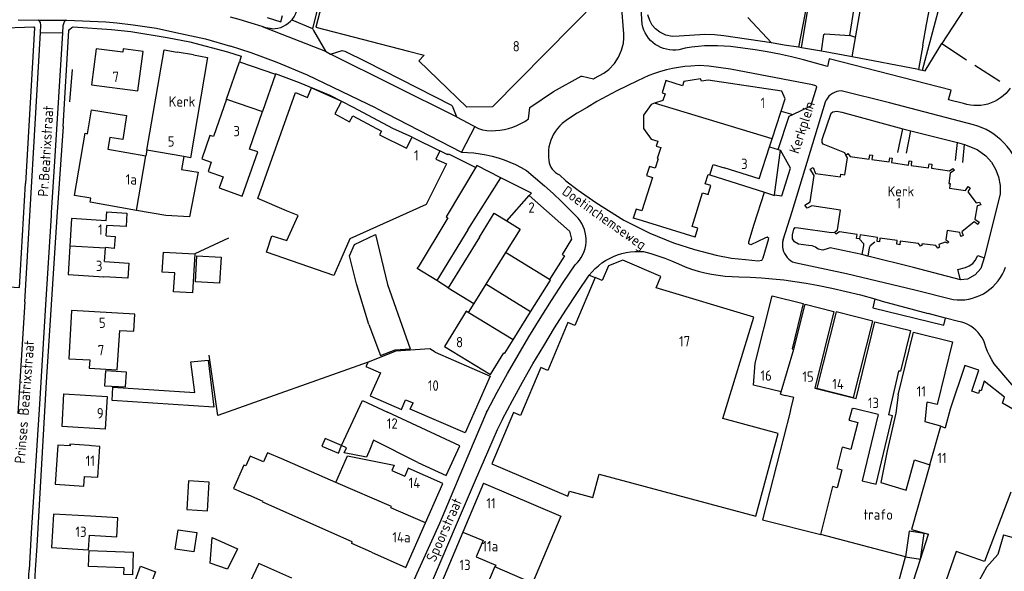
# Model space of a CAD drawing. Header units: metres. Extents: x 226218 to 240385, y 439369 to 449677.
# Tile 27 of 256: x 228780 to 229018, y 439914 to 440047. Entities that reach past the tile are written whole.
import ezdxf

# ---------------------------------------------------------------- set-up
doc = ezdxf.new("R2010")
doc.units = ezdxf.units.M
doc.header["$MEASUREMENT"] = 0
for name, color, linetype in [('DAKRAND', 4, 'Continuous'), ('DAKRAND-BYG', 4, 'Continuous'), ('FUNKTIEAAND', 253, 'Continuous'), ('HEG', 253, 'Continuous'), ('HEK', 253, 'Continuous'), ('HOOFDGEBOUW', 4, 'Continuous'), ('HUISNUMMER', 253, 'Continuous'), ('KANTVERH', 253, 'Continuous'), ('MUUR', 253, 'Continuous'), ('STRAATNAAM', 253, 'Continuous'), ('TUSSENMUUR', 253, 'Continuous')]:
    doc.layers.add(name, color=color, linetype=linetype)
doc.styles.get("Standard").update_dxf_attribs({"font": 'iso.shx'})

msp = doc.modelspace()

# ---------------------------------------------------------------- linework, layer by layer
at = {"layer": 'DAKRAND'}
for p, q in [((228959.02, 440008.86), (228950.58, 440011.52)), ((228883.71, 439999.44), (228876.53, 439987.57)), ((228929.78, 439999.04), (228928.59, 439999.41)), ((228943.54, 439994.79), (228929.78, 439999.04)), ((228883.74, 439982.56), (228880.99, 439984.28)), ((228964.23, 439956.82), (228965.36, 439956.53)), ((228992.7, 439956.63), (228992.16, 439952.2)), ((228999.22, 439950.14), (228999.73, 439954.91)), ((229005.31, 439953.18), (229004.07, 439948.71)), ((228864.84, 439943.44), (228864.01, 439941.57)), ((228977.93, 439938.81), (228979.21, 439943.99)), ((228998.09, 439916.93), (229000.02, 439922.94)), ((229014.12, 439914.95), (229016.79, 439918.01))]:
    msp.add_line(p, q, dxfattribs=at)
for points in [[(228999.56, 440046.25), (229002.77, 440062.99), (228988.46, 440065.5), (228989.52, 440071.51), (228985.6, 440072.2), (228984.73, 440066.58), (228985.38, 440066.45)], [(228796.49, 440019.81), (228797.42, 440025.58), (228805.92, 440024.21), (228804.99, 440018.38), (228801.87, 440018.89)], [(228826.95, 440019.11), (228826.11, 440019.41), (228824.13, 440013.72), (228826.43, 440012.92), (228825.64, 440010.66), (228829.32, 440009.39), (228828.37, 440006.68), (228833.93, 440004.74), (228837.66, 440015.44), (228835.67, 440016.09)], [(228896.56, 440009.17), (228890.73, 440012.12), (228883.3, 439999.68), (228883.71, 439999.44)], [(228819.23, 440011.17), (228823.25, 440010.48), (228821.19, 439999.72), (228815.41, 440000.03)], [(228903.42, 440004.84), (228903.96, 440005.44), (228896.56, 440009.17)], [(228801, 439995.13), (228803.15, 439994.96), (228802.92, 439992.08), (228800.82, 439992.25)], [(228880.99, 439984.28), (228876.3, 439987.19), (228876.53, 439987.57)], [(228797.02, 439965.1), (228796.89, 439963.1), (228803.66, 439962.67), (228804.27, 439972.22)], [(228880.65, 439967.01), (228879.33, 439967.77), (228871.13, 439967.21), (228864.39, 439964.53), (228863.85, 439963.51), (228867.41, 439961.99), (228864.92, 439956.45), (228872.47, 439953.14), (228873.45, 439955.44), (228875.28, 439954.73)], [(228857.98, 439944.41), (228863.02, 439955.27), (228869.1, 439952.45)], [(228966.62, 439952.84), (228967.42, 439955.98), (228965.36, 439956.53)], [(228966.62, 439952.84), (228959.86, 439926.45), (228973.98, 439922.86), (228976.85, 439934.46)], [(228980.83, 439950.52), (228981.62, 439953.45), (228981.98, 439953.36)], [(228980.83, 439950.52), (228982.95, 439949.96), (228981.23, 439943.46), (228979.21, 439943.99)], [(228876.39, 439940.28), (228865.73, 439945.7), (228864.84, 439943.44)], [(228864.01, 439941.57), (228858.63, 439942.63), (228859.19, 439943.84), (228857.98, 439944.41)], [(228990.02, 439943.14), (228988.47, 439935.48), (228994.65, 439933.57), (228996.63, 439940.93)], [(228839.04, 439940.46), (228835.82, 439941.86), (228834.78, 439939.48), (228834.32, 439939.68), (228831.85, 439934.01), (228835.51, 439932.42)], [(228977.93, 439938.81), (228979.05, 439938.53), (228977.95, 439934.19), (228976.85, 439934.46)], [(229018.16, 439922.77), (229037.34, 439917.44), (229037.58, 439918.35)], [(229006.72, 439918.73), (229002.36, 439906.28), (228996.71, 439906.93), (228997.94, 439911.15), (228996.44, 439911.68), (228998.09, 439916.93)], [(228845.95, 439912.28), (228837.92, 439915.9), (228834.2, 439908.03), (228832.24, 439908.89), (228831.96, 439908.3)]]:
    msp.add_lwpolyline(points, dxfattribs=at)
at = {"layer": 'DAKRAND-BYG'}
for points in [[(228864.53, 439973.68), (228861.59, 439983.53), (228859.92, 439990.24), (228861.13, 439992.99), (228866.16, 439995.41), (228869.12, 439983.31), (228874.58, 439967.77)], [(228822.43, 439990.75), (228821.88, 439981.33), (228817.32, 439981.59), (228817.58, 439986.16), (228814.58, 439986.33), (228814.86, 439991.19), (228822.43, 439990.75)], [(228828.8, 439989.94), (228828.45, 439983.67), (228822.59, 439983.99), (228822.93, 439990.27), (228828.8, 439989.94)], [(228864.53, 439973.68), (228867.43, 439966.18), (228870.92, 439967.5), (228874.58, 439967.77)], [(228802.61, 439958.52), (228822.41, 439957.25), (228821.48, 439964.67), (228825.65, 439965.07), (228827.07, 439953.66), (228802.4, 439955.25), (228802.61, 439958.52)], [(228800.62, 439958.86), (228805.69, 439958.6), (228805.87, 439962.17), (228800.8, 439962.43), (228800.62, 439958.86)], [(228857.98, 439944.41), (228854.02, 439946.09), (228853.23, 439944.23), (228857.19, 439942.55), (228857.98, 439944.41)], [(228825.52, 439928.6), (228825.93, 439935.56), (228820.91, 439935.86), (228820.49, 439928.9), (228825.52, 439928.6)], [(228817.72, 439919.35), (228818.45, 439924.03), (228822.92, 439923.33), (228822.19, 439918.65), (228817.72, 439919.35)], [(228832.74, 439919.43), (228830.38, 439914.46), (228826.16, 439915.97), (228826.64, 439922.18), (228832.74, 439919.43)], [(228796.86, 439918.99), (228807.54, 439918.6), (228807.34, 439913.13), (228805.27, 439913.21), (228805.33, 439914.84), (228796.73, 439915.15), (228796.86, 439918.99)], [(228812.89, 439913.86), (228810.83, 439908.35), (228807.26, 439909.69), (228809.33, 439915.19), (228812.89, 439913.86)]]:
    msp.add_lwpolyline(points, dxfattribs=at)
at = {"layer": 'HEG'}
for p, q in [((228969.28, 440040.59), (228976.06, 440081.73)), ((228792.21, 440027.54), (228792.8, 440035.32)), ((228828.02, 439951.68), (228825.93, 439966.22))]:
    msp.add_line(p, q, dxfattribs=at)
at = {"layer": 'HEK'}
for p, q in [((228956.28, 440047.95), (228962.07, 440041.8)), ((228830.56, 439994.56), (228822.45, 439990.79)), ((228864.39, 439964.53), (228828.02, 439951.68))]:
    msp.add_line(p, q, dxfattribs=at)
msp.add_lwpolyline([(228972.57, 440081.53), (228970.73, 440079.9), (228974.81, 440075.62), (228960.38, 440062.41), (228970.63, 440051.17), (228968.59, 440040.7)], dxfattribs=at)
at = {"layer": 'HOOFDGEBOUW'}
for p, q in [((228998.67, 440041.23), (228999.56, 440046.25)), ((228822.09, 440038.87), (228818.2, 440039.55)), ((228830.1, 440028.17), (228826.95, 440019.11)), ((228835.67, 440016.09), (228838.81, 440025.15)), ((228874.94, 440018.81), (228875.03, 440019)), ((228875.03, 440019), (228881.77, 440015.64)), ((228961.56, 440016.67), (228962.17, 440018.57)), ((228810.84, 440015.8), (228810.61, 440014.49)), ((228935.25, 440016.44), (228935.24, 440016.44)), ((228959.02, 440008.86), (228961.56, 440016.67)), ((228819.76, 440014.28), (228819.23, 440011.17)), ((228819.76, 440014.28), (228819.77, 440014.27)), ((228815.41, 440000.03), (228808.33, 440001.27)), ((228801, 439995.13), (228801.15, 439997.63)), ((228800.62, 439988.87), (228800.81, 439992.09)), ((228800.81, 439992.09), (228800.82, 439992.25)), ((228883.74, 439982.56), (228889.97, 439978.71)), ((228889.97, 439978.71), (228888.65, 439976.58)), ((228899.52, 439969.96), (228903.73, 439976.71)), ((228964.23, 439956.82), (228964.36, 439957.35)), ((228987.9, 439951.93), (228981.98, 439953.36)), ((228992.16, 439952.2), (228990.02, 439943.14)), ((229002.99, 439949.04), (228999.22, 439950.14)), ((229002.99, 439949.04), (229004.07, 439948.71)), ((228996.63, 439940.93), (229000.34, 439939.69)), ((228892.3, 439935.27), (228887.31, 439923.45)), ((229018.16, 439922.77), (229016.79, 439918.01)), ((229014.12, 439914.95), (229009.48, 439906.6))]:
    msp.add_line(p, q, dxfattribs=at)
for points in [[(228897.39, 440063.27), (228902.67, 440083.69), (228908.54, 440083.77), (228908.52, 440086.03), (228911.06, 440088.65), (228914.56, 440088.69), (228917.28, 440086.03), (228917.31, 440084.32), (228919.91, 440083.91), (228920.35, 440052.5), (228894.52, 440026.3), (228888.3, 440026.21), (228876.64, 440037.41)], [(228858.06, 440069.71), (228851.78, 440045.58), (228874.16, 440039.79)], [(228998.67, 440041.23), (228997.61, 440035.32), (228981.56, 440038.41), (228983.62, 440049.95), (228982.48, 440050.15), (228983.54, 440056.11)], [(228798.59, 440040.32), (228797.47, 440031.63), (228808.69, 440030.18), (228809.92, 440039.68), (228805.09, 440040.31), (228804.99, 440039.49), (228798.59, 440040.32)], [(228810.84, 440015.8), (228815.01, 440040.1), (228818.2, 440039.55)], [(228822.09, 440038.87), (228825.54, 440038.27), (228821.37, 440014), (228819.77, 440014.27)], [(228874.16, 440039.79), (228877.98, 440038.8), (228876.64, 440037.41)], [(228830.1, 440028.17), (228833.24, 440037.23), (228841.96, 440034.2), (228838.81, 440025.15)], [(228945.13, 440032.51), (228944.86, 440033.08), (228940.79, 440032.47), (228940.46, 440031.42), (228936.48, 440032.68), (228935.54, 440029.7), (228936.27, 440029.47), (228935.76, 440027.85), (228933.69, 440027.16)], [(228962.17, 440018.57), (228965.32, 440028.27), (228964.52, 440030.09), (228946.7, 440032.77), (228945.13, 440032.51)], [(228881.77, 440015.64), (228880.79, 440013.63), (228883.34, 440012.5), (228878.48, 440002.67), (228859.95, 439994.36), (228856.12, 439985.48), (228839.81, 439991.14), (228841.11, 439995.13), (228844.74, 439993.94), (228847.49, 440000.03), (228844.6, 440001.12), (228837.69, 440004.1), (228846.79, 440029.81), (228849.69, 440028.55), (228850.73, 440030.92), (228857.96, 440027.64), (228856.33, 440024.61), (228859.88, 440022.7), (228860.66, 440024.17), (228867.6, 440020.44), (228867.16, 440019.57), (228873.7, 440016.32), (228874.94, 440018.81)], [(228933.69, 440027.16), (228932.89, 440026.89), (228931.05, 440024.28), (228931.04, 440021.03), (228932.92, 440018.5), (228934.52, 440018), (228934.14, 440016.79), (228935.24, 440016.44)], [(228808.33, 440001.27), (228797.14, 440003.22), (228797.31, 440004.21), (228793.33, 440004.9), (228795.91, 440019.91), (228796.49, 440019.81)], [(228801.87, 440018.89), (228801.39, 440016.07), (228810.61, 440014.49)], [(228935.24, 440016.44), (228934.35, 440013.79), (228934.59, 440013.72), (228933.89, 440011.45), (228932.51, 440011.87), (228931.82, 440009.67), (228933.2, 440009.25), (228930.64, 440001.13), (228929.26, 440001.56), (228928.59, 439999.41)], [(228972.33, 440009.73), (228971.44, 440011.21), (228972.13, 440011.66), (228972.73, 440010.2), (228978.75, 440009.38), (228978.84, 440010.03), (228979.83, 440009.89), (228980.4, 440013.95), (228980.01, 440014.6), (228980.53, 440015.04), (228981.05, 440014.31), (228985.69, 440013.64), (228985.84, 440014.71), (228986.48, 440014.62), (228986.33, 440013.55), (228990.51, 440012.97), (228990.65, 440013.99), (228991.27, 440013.91), (228991.12, 440012.81), (228995.22, 440012.23), (228995.36, 440013.23), (228995.96, 440013.15), (228995.82, 440012.15), (229000.05, 440011.55), (229000.19, 440012.55), (229000.88, 440012.46), (229000.74, 440011.46), (229005.13, 440010.8), (229005.92, 440011.4), (229006.35, 440010.95), (229005.32, 440010.24), (229004.98, 440007.79), (229005.3, 440007.74), (229005.14, 440006.61), (229009, 440006.08), (229009.64, 440007.03), (229010.15, 440006.7), (229009.56, 440005.78), (229011.55, 440003.09), (229012.41, 440003.29), (229012.7, 440002.61), (229011.82, 440002.33), (229011.24, 439999.15), (229012.32, 439998.41), (229011.95, 439997.84), (229011.11, 439998.47), (229008.09, 439996.06), (229008.45, 439995.15), (229007.89, 439994.97), (229007.66, 439995.91)], [(228947.12, 440009.83), (228947.92, 440012.36), (228950.58, 440011.52)], [(228943.54, 439994.79), (228944.2, 439996.94), (228942.82, 439997.37), (228945.33, 440005.5), (228946.71, 440005.07), (228947.39, 440007.27), (228946.01, 440007.7), (228946.71, 440009.96), (228947.12, 440009.83)], [(229007.66, 439995.91), (229004.58, 439996.42), (229004.22, 439994.16), (229004.93, 439993.65), (229004.66, 439993.31), (229004.06, 439993.55), (229002.52, 439993.03), (229002.68, 439992.34), (229002.33, 439992.16), (229001.85, 439992.78), (228998.45, 439993.2), (228998.56, 439992.96), (228998.1, 439992.64), (228997.59, 439993.25), (228993.22, 439993.84), (228993.1, 439992.97), (228992.36, 439993.07), (228992.49, 439993.98), (228988.28, 439994.57), (228988.15, 439993.66), (228987.59, 439993.74), (228987.73, 439994.71), (228983.47, 439995.31), (228983.34, 439994.39), (228982.64, 439994.48), (228982.78, 439995.45), (228978.52, 439996.04), (228977.6, 439995.55), (228977.35, 439995.97), (228978.02, 439996.53), (228978.71, 440001.32), (228971.8, 440002.33), (228970.67, 440001.77), (228970.11, 440002.5), (228971.41, 440003.31), (228972.33, 440009.73)], [(228903.42, 440004.84), (228913.13, 439996.26), (228913.62, 439994.31), (228911.33, 439990.6), (228911.9, 439990.25), (228908.29, 439984.51)], [(228801.01, 439998.76), (228801.14, 440000.92), (228806.03, 440000.63), (228805.84, 439997.35), (228801.15, 439997.63)], [(228801.01, 439998.76), (228792.59, 439999.27), (228792.19, 439992.59)], [(228792.19, 439992.59), (228791.78, 439985.74), (228800.4, 439985.22)], [(228800.62, 439988.87), (228806.46, 439988.52), (228806.24, 439984.87), (228800.4, 439985.22)], [(228919.38, 439985.01), (228914.46, 439973.4), (228912.78, 439974.14), (228907.89, 439962.56), (228906.19, 439963.25), (228901.27, 439951.63), (228899.6, 439952.36), (228894.33, 439939.93), (228912.75, 439932.12), (228913.13, 439933.34), (228918.79, 439931.85), (228920.32, 439937.47), (228958.26, 439927.28), (228963.64, 439947.34), (228950.29, 439950.93), (228957.74, 439975.47), (228934.11, 439982.57), (228935.29, 439985.31), (228926.09, 439989.25), (228922.57, 439987.84), (228921.05, 439984.29), (228919.38, 439985.01)], [(228903.73, 439976.71), (228908.52, 439984.36), (228908.29, 439984.51)], [(228964.36, 439957.35), (228957.66, 439959.03), (228958.1, 439964.28), (228962.21, 439980.59), (228969.67, 439978.71), (228967.03, 439967.79), (228967.41, 439967.69)], [(228804.27, 439972.22), (228807.66, 439972.02), (228807.9, 439976.18), (228792.61, 439977.08), (228791.92, 439965.4), (228797.02, 439965.1)], [(228888.65, 439976.58), (228888.15, 439976.88), (228882.89, 439968.38), (228894.05, 439961.55), (228897.26, 439966.79), (228897.51, 439966.75), (228899.52, 439969.96)], [(228967.41, 439967.69), (228970.16, 439978.58), (228977.16, 439976.82), (228972.49, 439958.27), (228982.55, 439955.73)], [(228977.7, 439976.69), (228973.02, 439958.29), (228981.85, 439956.04), (228986.53, 439974.45), (228977.7, 439976.69)], [(228982.55, 439955.73), (228987.04, 439974.28), (228995.66, 439972.2), (228993.26, 439962.34), (228992.79, 439962.4), (228990.38, 439951.78)], [(228992.7, 439956.63), (228996.39, 439971.78), (229005.85, 439969.47), (229002.15, 439954.32), (228999.73, 439954.91)], [(228880.65, 439967.01), (228893.96, 439961.15), (228887.92, 439947.44), (228874.59, 439953.16), (228875.28, 439954.73)], [(229025.35, 439948.2), (229026.03, 439949.94), (229017.99, 439954.66), (229018.48, 439956.12), (229013.55, 439959.94), (229012.79, 439957.66), (229012.41, 439957.78), (229012.15, 439956.99), (229010.54, 439957.52), (229012.23, 439962.62), (229008.81, 439963.75), (229005.31, 439953.18)], [(228790.78, 439956.86), (228801.24, 439956.25), (228800.78, 439948.36), (228790.32, 439948.97), (228790.78, 439956.86)], [(228876.39, 439940.28), (228883.26, 439937.13), (228886.57, 439944.35), (228869.1, 439952.45)], [(228987.9, 439951.93), (228984.01, 439935.82), (228987.38, 439935.01), (228991.29, 439951.56), (228990.38, 439951.78)], [(228789.29, 439944.51), (228788.67, 439935.02), (228795.61, 439934.57), (228795.77, 439936.94), (228798.94, 439936.73), (228799.43, 439944.17), (228797.44, 439944.29), (228796.84, 439944.38), (228792.23, 439944.69), (228792.28, 439944.34), (228789.29, 439944.51)], [(228856.61, 439935.47), (228843.51, 439941.15), (228840.01, 439942.66), (228839.04, 439940.46)], [(228856.61, 439935.47), (228859.42, 439941.87), (228870.67, 439939.62), (228870.11, 439938.35), (228873.27, 439936.97)], [(228878.26, 439925.68), (228882.45, 439935.22), (228874.11, 439938.89), (228873.27, 439936.97)], [(229000.34, 439939.69), (228995.92, 439924.1), (229000.02, 439922.94)], [(228892.3, 439935.27), (228911.07, 439927.3), (228904.16, 439911.14), (228895.09, 439915.02)], [(228865.18, 439918.58), (228860.44, 439920.67), (228860.55, 439921.14), (228838.94, 439930.66), (228839.03, 439930.88), (228835.51, 439932.42)], [(229019.94, 439933.15), (229013.61, 439916.36), (229006.72, 439918.73)], [(228797.2, 439927.27), (228788.2, 439927.81), (228787.72, 439919.7), (228796.71, 439919.17), (228796.92, 439922.68)], [(228796.92, 439922.68), (228803.55, 439922.28), (228803.82, 439926.88), (228797.2, 439927.27)], [(228865.18, 439918.58), (228873.52, 439914.91), (228878.26, 439925.68)], [(228887.31, 439923.45), (228882.14, 439911.22), (228884.57, 439910.2)], [(228998.09, 439916.93), (228999, 439923.14), (228995.39, 439923.66), (228994.48, 439917.46), (228998.09, 439916.93)], [(228890.87, 439908.45), (228892.1, 439907.92), (228895.09, 439915.02)]]:
    msp.add_lwpolyline(points, dxfattribs=at)
at = {"layer": 'KANTVERH'}
for p, q in [((228930.72, 440046.27), (228930.48, 440050.06)), ((228838.74, 440045.76), (228854.06, 440039.75)), ((228845.93, 440047.37), (228850.94, 440045.22)), ((228982.42, 440043.08), (228981.03, 440043.52)), ((228885.82, 440023.91), (228855.27, 440039.07)), ((228866.34, 440025.98), (228886.98, 440015.32)), ((228964.35, 440025.26), (228967.22, 440024.45)), ((228890.25, 440021.55), (228886.98, 440015.32)), ((228875.03, 440019), (228870.36, 440021.1)), ((228992.64, 440015.24), (228993.83, 440020.95)), ((228994.68, 440015.09), (228995.79, 440020.5)), ((229006.56, 440013.3), (229007.09, 440017.68)), ((229008.35, 440012.82), (229008.73, 440017.23)), ((228883.7, 440014.67), (228881.77, 440015.64)), ((228917.91, 439985.63), (228919.38, 439985.01)), ((228781.26, 439979.12), (228779.61, 439952.13)), ((228987.07, 439979.85), (228988.83, 439979.34)), ((228988.83, 439979.34), (229000, 439976.3)), ((229004.15, 439975.23), (229000, 439976.3)), ((229007.34, 439974.41), (229004.15, 439975.23)), ((228893.05, 439952.44), (228893.2, 439952.73)), ((228893.2, 439952.73), (228893.3, 439952.92)), ((228994.48, 439917.46), (228973.98, 439922.86)), ((228781.44, 439898.64), (228782.33, 439914.3)), ((228783.84, 439914.33), (228782.8, 439899.29))]:
    msp.add_line(p, q, dxfattribs=at)
for points in [[(228915.99, 440033.74), (228916.22, 440033.74), (228918.95, 440033.1), (228919.2, 440033.22), (228921.42, 440034.46), (228922.69, 440035.37), (228924.05, 440036.76), (228925.04, 440038.3), (228925.76, 440040), (228926.21, 440041.69), (228926.33, 440042.9), (228926.31, 440043.98), (228925.77, 440051.08), (228925.63, 440051.33), (228923.75, 440053.01), (228923.67, 440053.22), (228921.94, 440075.61)], [(228858.13, 440069.76), (228857.62, 440069.66), (228857.13, 440069.31), (228856.81, 440068.75), (228850.94, 440045.22), (228851.17, 440044.73), (228854.06, 440039.75), (228855.27, 440039.07), (228858.12, 440039.92), (228858.77, 440039.74), (228863.87, 440037.29)], [(228997.61, 440035.32), (228998.58, 440035.14), (229005.22, 440060.02), (229012.75, 440056.17), (229003.31, 440041.59)], [(228974.15, 440039.78), (228974.74, 440043.84), (228974.95, 440043.99), (228981.03, 440043.52), (228982.09, 440050.19), (228981.05, 440050.51), (228981.53, 440052.85), (228982.38, 440052.85), (228982.68, 440054.42), (228981.73, 440054.68), (228982.02, 440056.84), (228983.66, 440056.79)], [(228838.74, 440045.76), (228836.12, 440046.51), (228833.19, 440047.42), (228831.08, 440047.98)], [(228839.95, 440047.89), (228843.25, 440046.89), (228843.65, 440048.37)], [(228841.17, 440045.18), (228841.87, 440045.22), (228842.57, 440045.34), (228843.24, 440045.53), (228843.89, 440045.8), (228844.5, 440046.14), (228845.07, 440046.54), (228845.6, 440047.01), (228846.06, 440047.53), (228846.47, 440048.1), (228846.81, 440048.72), (228847.08, 440049.37), (228847.27, 440050.04)], [(228981.56, 440038.41), (228974.15, 440039.78), (228969.28, 440040.59), (228968.59, 440040.7), (228965.08, 440041.25), (228962.07, 440041.8), (228950.47, 440043.45), (228948.22, 440043.68), (228945.91, 440043.8), (228939.71, 440043.42), (228937.97, 440043.31), (228936.49, 440043.63), (228935.02, 440044.38), (228933.97, 440045.2), (228933.17, 440046.09), (228932.55, 440047.18), (228932.09, 440048.59)], [(228720.06, 440015.5), (228721.35, 440038.96), (228721.62, 440039.48), (228722.29, 440039.87), (228722.89, 440039.99), (228738.06, 440041.7), (228750.73, 440043.16), (228766.95, 440044.82), (228774.26, 440045.35), (228783.47, 440045.68), (228783.65, 440045.41), (228781.47, 440007.79)], [(228779.7, 440047.31), (228784.52, 440047.29), (228785.37, 440047.29), (228791.27, 440047.26), (228791.5, 440047.26), (228800.88, 440046.85), (228803.54, 440046.64), (228807.54, 440046.17), (228813.21, 440045.3), (228817.87, 440044.31), (228825.03, 440042.73), (228831.1, 440040.95)], [(228785.13, 440044.27), (228785.19, 440046.09), (228785.09, 440046.71), (228784.88, 440047.05), (228784.52, 440047.29)], [(228791.27, 440047.26), (228790.91, 440046.99), (228790.62, 440046.41), (228790.51, 440045.88), (228790.39, 440044.18)], [(228790.56, 440021.53), (228791.95, 440044.78), (228792.09, 440045.04), (228792.64, 440045.53), (228792.99, 440045.68), (228802.27, 440045.05), (228806.96, 440044.54), (228815.77, 440043.06), (228821.25, 440042.01), (228830.32, 440039.62)], [(228841.17, 440045.18), (228839.6, 440045.45), (228838.74, 440045.76)], [(228939.61, 440040.13), (228938.87, 440040.05), (228938.12, 440040.03), (228937.38, 440040.09), (228936.64, 440040.22), (228935.92, 440040.42), (228935.23, 440040.68), (228934.56, 440041.02), (228933.92, 440041.41), (228933.33, 440041.86), (228932.79, 440042.37), (228932.29, 440042.93), (228931.85, 440043.53), (228931.47, 440044.17), (228931.15, 440044.85), (228930.9, 440045.55), (228930.72, 440046.27)], [(228781.26, 439979.12), (228785.13, 440044.27), (228790.39, 440044.18), (228788.48, 440013.07)], [(228866.34, 440025.98), (228849.7, 440033.95), (228842.37, 440037.04), (228836.06, 440039.38), (228831.1, 440040.95)], [(228952.14, 440040.86), (228950.57, 440041.01), (228948.99, 440041.09), (228947.42, 440041.1), (228945.84, 440041.04), (228944.27, 440040.92), (228942.7, 440040.72), (228941.15, 440040.46), (228939.61, 440040.13)], [(228975.56, 440036.06), (228972.69, 440036.9), (228969.8, 440037.67), (228966.89, 440038.37), (228963.96, 440039.01), (228961.02, 440039.58), (228958.07, 440040.07), (228955.11, 440040.5), (228952.14, 440040.86)], [(228830.32, 440039.62), (228833.7, 440038.54), (228833.24, 440037.23)], [(228863.87, 440037.29), (228884.55, 440026.71), (228884.74, 440026.52), (228885.67, 440024.09), (228885.82, 440023.91), (228891.15, 440021.07), (228892.05, 440020.74)], [(228942.54, 440036.16), (228941.04, 440036.04), (228939.55, 440035.85), (228938.07, 440035.6), (228936.61, 440035.27), (228935.16, 440034.87), (228933.73, 440034.4), (228932.33, 440033.86), (228930.95, 440033.26), (228929.61, 440032.59)], [(228967.22, 440024.45), (228971.56, 440026.57), (228971.64, 440026.74), (228973, 440031.15), (228972.79, 440031.41), (228971.94, 440031.61), (228952.14, 440035.41), (228946.86, 440036.16), (228944.57, 440036.29), (228942.54, 440036.16)], [(229008.54, 440027.1), (229004.87, 440028), (229005.54, 440030.34), (228976.02, 440037.9), (228975.56, 440036.06)], [(228870.36, 440021.1), (228860.84, 440026.18), (228855.18, 440029.05), (228847.8, 440032.15), (228841.99, 440034.29)], [(228903.19, 440023.41), (228903.51, 440026.11), (228909.25, 440030.02), (228915.99, 440033.74)], [(228929.61, 440032.59), (228927.11, 440031.42), (228924.64, 440030.19), (228922.19, 440028.9), (228919.77, 440027.57), (228917.38, 440026.18), (228915.02, 440024.74), (228912.69, 440023.24)], [(228978.92, 440030.16), (228978.36, 440030.12), (228977.82, 440030), (228977.3, 440029.81), (228976.81, 440029.55), (228976.35, 440029.23), (228975.94, 440028.85), (228975.59, 440028.42), (228975.3, 440027.95)], [(229010.95, 440021.98), (228990.64, 440027.28), (228978.92, 440030.16)], [(229019.85, 440030.85), (229019.33, 440030.18), (229018.76, 440029.55), (229018.14, 440028.97), (229017.46, 440028.45), (229016.75, 440027.98), (229016, 440027.58), (229015.22, 440027.25), (229014.41, 440026.98), (229013.58, 440026.78), (229012.74, 440026.65), (229011.89, 440026.6), (229011.04, 440026.62), (229010.19, 440026.71), (229009.36, 440026.87), (229008.54, 440027.1)], [(228964.83, 439994.13), (228967.07, 440001.02), (228975.12, 440027.48), (228975.3, 440027.95)], [(228963.67, 440015.98), (228966.29, 440024.08), (228967.22, 440024.45)], [(228980.01, 440014.6), (228979.83, 440015.21), (228974.53, 440017.24), (228974.32, 440017.67), (228974.34, 440018.37), (228976.5, 440024.8), (228976.91, 440025.08), (228977.83, 440025.28), (228979.1, 440025), (228993.83, 440020.95), (228995.79, 440020.5), (229007.09, 440017.68), (229008.73, 440017.23), (229011.85, 440015.98), (229013.92, 440014.44), (229015.3, 440012.94), (229016.3, 440011.2), (229017.02, 440009.34), (229017.41, 440007.27), (229017.38, 440005.16), (229013.49, 439989.82)], [(228790.56, 440021.53), (228789.06, 439999.67), (228786.45, 439959.68), (228784.22, 439920.12), (228783.84, 439914.33)], [(228892.05, 440020.74), (228893.11, 440020.6), (228894.17, 440020.54), (228895.24, 440020.55), (228896.31, 440020.64), (228897.37, 440020.82), (228898.41, 440021.07), (228899.43, 440021.39), (228900.42, 440021.79), (228901.38, 440022.26), (228902.31, 440022.8), (228903.19, 440023.41)], [(228912.69, 440023.24), (228912.01, 440022.78), (228911.37, 440022.27), (228910.77, 440021.7), (228910.23, 440021.08), (228909.73, 440020.42), (228909.3, 440019.72), (228908.92, 440018.98), (228908.61, 440018.22), (228908.36, 440017.44), (228908.18, 440016.63), (228908.07, 440015.81), (228908.03, 440014.99), (228908.05, 440014.17), (228908.15, 440013.35)], [(229022.65, 440003.4), (229022.8, 440004.49), (229022.89, 440005.58), (229022.89, 440006.67), (229022.83, 440007.77), (229022.69, 440008.85), (229022.48, 440009.92), (229022.2, 440010.98), (229021.85, 440012.02), (229021.43, 440013.03), (229020.94, 440014.01), (229020.39, 440014.95), (229019.78, 440015.86), (229019.1, 440016.72), (229018.37, 440017.54), (229017.59, 440018.3), (229016.76, 440019.01), (229015.88, 440019.67), (229014.96, 440020.26), (229014, 440020.79), (229013.01, 440021.25), (229011.99, 440021.65), (229010.95, 440021.98)], [(228883.7, 440014.67), (228883.84, 440014.95), (228890.43, 440011.61)], [(228886.98, 440015.32), (228888.49, 440015.28), (228889.99, 440015.17), (228891.48, 440014.98), (228892.96, 440014.72), (228894.43, 440014.39), (228895.88, 440013.98), (228897.3, 440013.5), (228898.7, 440012.95), (228900.07, 440012.33), (228901.41, 440011.64), (228902.71, 440010.88)], [(228962.79, 440005.04), (228964.53, 440004.81), (228966.62, 440011.5), (228964.25, 440015.8)], [(228788.48, 440013.07), (228787.7, 440000.76), (228787.65, 440000)], [(228908.15, 440013.35), (228908.24, 440012.78), (228908.42, 440012.24), (228908.66, 440011.72), (228908.96, 440011.24), (228909.33, 440010.8), (228909.76, 440010.42), (228910.23, 440010.1), (228910.74, 440009.84)], [(228902.71, 440010.88), (228904.91, 440009.09), (228907.06, 440007.24), (228909.17, 440005.34), (228911.24, 440003.4), (228913.25, 440001.4), (228915.22, 439999.36)], [(228910.74, 440009.84), (228912.25, 440008.42), (228915.24, 440006.18), (228919.51, 440003.19), (228926.3, 439998.89), (228932.59, 439995.76), (228938.31, 439993.42), (228943.44, 439991.84), (228948.61, 439990.42), (228952.35, 439989.67), (228955.76, 439989.35), (228958.85, 439989.04), (228959.7, 439989.19), (228959.77, 439989.34), (228960, 439989.79), (228961.36, 439994.43), (228960.96, 439994.75), (228960.44, 439994.53), (228957.03, 439992.93), (228956.54, 439993.2), (228956.56, 439993.69), (228957.84, 439997.95), (228960.33, 440005.66)], [(228776.05, 439979.78), (228776.21, 439982.87), (228780.04, 439982.65), (228781.47, 440007.79)], [(228787.65, 440000), (228786.3, 439978.39), (228784.86, 439954.39), (228782.87, 439923.25), (228782.33, 439914.3)], [(228914.51, 439988.08), (228915.06, 439988.63), (228915.55, 439989.24), (228915.99, 439989.88), (228916.36, 439990.57), (228916.66, 439991.29), (228916.9, 439992.03), (228917.06, 439992.8), (228917.14, 439993.58), (228917.15, 439994.35), (228917.09, 439995.13), (228916.95, 439995.9), (228916.74, 439996.65), (228916.46, 439997.38), (228916.11, 439998.08), (228915.7, 439998.74), (228915.22, 439999.36)], [(229007.83, 439984.44), (228996.39, 439987.45), (228985.36, 439990.19), (228983.9, 439990.56), (228976.24, 439992.19), (228975.77, 439992.04), (228974.48, 439991.65), (228973.3, 439991.86), (228972.71, 439992.34), (228971.91, 439992.71), (228970.99, 439992.78), (228968.55, 439993.12), (228967.63, 439993.64), (228967.12, 439994.37), (228967.11, 439995.36), (228967.43, 439996.7), (228967.76, 439997.09), (228968.61, 439997.03), (228976.58, 439995.95), (228977.35, 439995.97)], [(228964.83, 439994.13), (228964.72, 439993.57), (228964.67, 439993.01), (228964.7, 439992.44), (228964.79, 439991.89), (228964.95, 439991.34), (228965.18, 439990.82), (228965.47, 439990.34), (228965.82, 439989.89), (228966.22, 439989.49), (228966.67, 439989.14), (228967.15, 439988.85), (228967.67, 439988.62)], [(228983.36, 439994.31), (228984.27, 439993.22), (228984.32, 439992.79), (228983.9, 439990.56)], [(228987.02, 439993.55), (228985.95, 439992.69), (228985.72, 439992.18), (228985.36, 439990.19)], [(228917.91, 439985.63), (228918.61, 439986.44), (228919.36, 439987.19), (228920.16, 439987.89), (228921.01, 439988.54), (228921.89, 439989.12), (228922.82, 439989.64), (228923.79, 439990.1), (228924.78, 439990.48), (228925.8, 439990.8), (228926.83, 439991.05), (228927.88, 439991.22), (228928.94, 439991.32), (228930.01, 439991.34), (228931.07, 439991.29)], [(228931.07, 439991.29), (228932.8, 439990.83), (228934.5, 439990.3), (228936.19, 439989.71), (228937.85, 439989.07), (228939.5, 439988.36), (228941.11, 439987.6)], [(228967.67, 439988.62), (228980.19, 439986), (228996.71, 439982.08), (229006.01, 439979.69)], [(229007.83, 439984.44), (229007.16, 439986.93), (229008.97, 439987.42), (229009.92, 439987.82), (229010.75, 439988.41), (229011.36, 439989.14), (229011.97, 439990.36), (229013.49, 439989.82)], [(229013.49, 439989.82), (229013.22, 439988.75), (229012.71, 439987.22), (229011.36, 439985.67), (229009.47, 439984.64), (229007.83, 439984.44)], [(228893.2, 439952.73), (228895.63, 439957.28), (228898.13, 439961.8), (228900.7, 439966.28), (228903.33, 439970.72), (228906.03, 439975.12), (228908.79, 439979.48), (228911.62, 439983.8), (228914.51, 439988.08)], [(228941.11, 439987.6), (228942.68, 439987.05), (228944.28, 439986.58), (228945.9, 439986.17), (228947.53, 439985.84), (228949.17, 439985.58), (228950.83, 439985.39), (228952.49, 439985.28), (228954.16, 439985.23)], [(229006.01, 439979.69), (229006.96, 439979.6), (229007.91, 439979.6), (229008.86, 439979.66), (229009.79, 439979.81), (229010.72, 439980.03), (229011.62, 439980.32), (229012.5, 439980.69), (229013.35, 439981.12), (229014.15, 439981.62), (229014.92, 439982.19), (229015.63, 439982.81), (229016.3, 439983.49), (229016.91, 439984.22), (229017.45, 439985), (229017.94, 439985.82), (229018.35, 439986.67), (229018.7, 439987.56)], [(228896.91, 439950.78), (228899.31, 439955.27), (228901.77, 439959.72), (228904.3, 439964.14), (228906.9, 439968.52), (228909.55, 439972.86), (228912.28, 439977.16), (228915.06, 439981.41), (228917.91, 439985.63)], [(228954.16, 439985.23), (228956.88, 439985.13), (228959.6, 439984.96), (228962.31, 439984.73), (228965.02, 439984.44), (228967.72, 439984.09), (228970.41, 439983.67), (228973.1, 439983.2)], [(228973.1, 439983.2), (228976.62, 439982.48), (228980.12, 439981.68), (228983.6, 439980.8), (228987.07, 439979.85)], [(228987.07, 439979.85), (228986.54, 439977.72), (229003.77, 439973.51), (229004.15, 439975.23)], [(229013.95, 439968.22), (229013.71, 439968.98), (229013.4, 439969.71), (229013.02, 439970.41), (229012.58, 439971.07), (229012.08, 439971.69), (229011.52, 439972.26), (229010.92, 439972.78), (229010.27, 439973.23), (229009.58, 439973.63), (229008.86, 439973.96), (229008.11, 439974.22), (229007.34, 439974.41)], [(229015.95, 439964.18), (229015.36, 439965.15), (229014.83, 439966.14), (229014.36, 439967.17), (229013.95, 439968.22)], [(229046.67, 439921.57), (229041.45, 439930.81), (229036.49, 439939.24), (229031.58, 439945.87), (229015.95, 439964.18)], [(228893.05, 439952.44), (228889.82, 439944.87), (228881.64, 439925.5), (228875.05, 439910.95)], [(228896.91, 439950.78), (228895.61, 439948.18), (228892.46, 439940.91), (228890.29, 439935.9), (228885.45, 439924.65), (228879, 439909.5), (228880.63, 439908.71), (228878.38, 439903.32)], [(228996.71, 439906.93), (228991.84, 439907.62), (228994.48, 439917.46)]]:
    msp.add_lwpolyline(points, dxfattribs=at)
at = {"layer": 'MUUR'}
for p, q in [((229003.31, 440041.59), (229009.23, 440037.69)), ((229011.29, 440036.4), (229017.31, 440032.5)), ((228961.56, 440016.67), (228963.67, 440015.98)), ((228962.79, 440005.04), (228964.25, 440015.8)), ((228963.67, 440015.98), (228964.25, 440015.8)), ((228947.12, 440009.83), (228960.33, 440005.66))]:
    msp.add_line(p, q, dxfattribs=at)
for points in [[(228998.58, 440035.14), (228999.25, 440035.01), (229003.31, 440041.59)], [(228960.33, 440005.66), (228962.77, 440004.89), (228962.79, 440005.04)]]:
    msp.add_lwpolyline(points, dxfattribs=at)
at = {"layer": 'TUSSENMUUR'}
for p, q in [((228830.1, 440028.17), (228838.81, 440025.15)), ((228962.17, 440018.57), (228933.69, 440027.16)), ((228808.33, 440001.27), (228810.61, 440014.49)), ((228819.76, 440014.28), (228810.84, 440015.8)), ((228888.51, 439996.52), (228896.56, 440009.17)), ((228898.01, 439998.71), (228903.42, 440004.84)), ((228888.51, 439996.52), (228880.99, 439984.28)), ((228891.33, 439994.82), (228883.74, 439982.56)), ((228800.81, 439992.09), (228792.19, 439992.59)), ((228897.68, 439991.1), (228892.91, 439983.43)), ((228908.29, 439984.51), (228897.68, 439991.1)), ((228892.91, 439983.43), (228889.97, 439978.71)), ((228903.73, 439976.71), (228892.91, 439983.43)), ((228899.52, 439969.96), (228888.65, 439976.58)), ((228964.36, 439957.35), (228967.41, 439967.69)), ((229000.34, 439939.69), (229002.99, 439949.04)), ((228870.04, 439929.64), (228856.61, 439935.47))]:
    msp.add_line(p, q, dxfattribs=at)
for points in [[(228891.33, 439994.82), (228894.92, 440000.62), (228898.01, 439998.71)], [(228898.01, 439998.71), (228901.18, 439996.75), (228897.68, 439991.1)], [(228878.26, 439925.68), (228869.91, 439929.33), (228870.04, 439929.64)], [(228887.31, 439923.45), (228892.24, 439921.4), (228890.54, 439917.47), (228895.28, 439915.47), (228895.09, 439915.02)]]:
    msp.add_lwpolyline(points, dxfattribs=at)

# ---------------------------------------------------------------- texts
at = {"layer": 'FUNKTIEAAND'}
for s, p in [('Kerk', (228816.12, 440026.34)), ('Kerk', (228990.14, 440004.63)), ('trafo', (228984.31, 439926.44))]:
    msp.add_text(s, height=2.5, dxfattribs=at).set_placement(p)
at = {"layer": 'HUISNUMMER'}
for s, p in [('8', (228899.4, 440039.71)), ('7', (228802.52, 440032.29)), ('1', (228959.38, 440026.01)), ('3', (228831.78, 440019.2)), ('5', (228815.88, 440016.69)), ('1', (228875.52, 440013.32)), ('3', (228954.69, 440011.26)), ('1a', (228805.7, 440007.51)), ('2', (228903.19, 440000.69)), ('1', (228992.25, 440001.76)), ('1', (228799, 439995.36)), ('3', (228798.5, 439986.59)), ('5', (228799.24, 439972.84)), ('8', (228885.68, 439968.15)), ('17', (228939.66, 439968.36)), ('7', (228798.95, 439966.19)), ('16', (228959.36, 439960.08)), ('15', (228969.5, 439959.8)), ('10', (228878.85, 439957.65)), ('14', (228976.74, 439958.02)), ('11', (228997.17, 439956.25)), ('13', (228985.36, 439953.45)), ('9', (228798.72, 439950.96)), ('12', (228868.91, 439948.46)), ('11', (228796.03, 439939.45)), ('11', (229002.2, 439940.15)), ('14', (228874.2, 439934.12)), ('11', (228893.04, 439929.17)), ('13', (228793.55, 439922.29)), ('14a', (228870.27, 439920.96)), ('11a', (228892.05, 439918.8)), ('13', (228886.51, 439914.26))]:
    msp.add_text(s, height=2.5, dxfattribs=at).set_placement(p)
at = {"layer": 'STRAATNAAM'}
for s, rotation, p in [('Pr.Beatrixstraat', 86.5595, (228786.93, 440004.53)), ('Kerkplein', 72.1811, (228968.62, 440014.78)), ('Doetinchemseweg', 324.7686, (228911.12, 440005.34)), ('Prinses Beatrixstraat', 85.5793, (228781.3, 439939.96)), ('Spoorstraat', 66.2064, (228880.61, 439916.03))]:
    msp.add_text(s, height=2.5, rotation=rotation, dxfattribs=at).set_placement(p)

doc.saveas('drawing.dxf')
